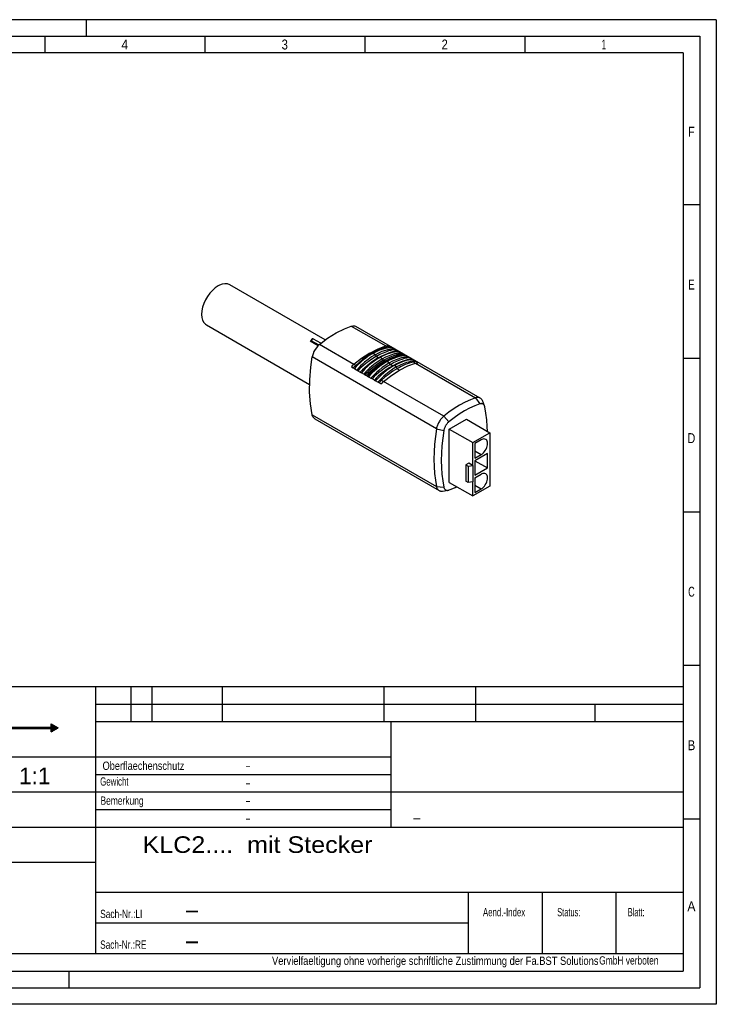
# Paper-space layout 'Blatt-1' of a CAD drawing. Header units: millimetres. Extents: x 0 to 420, y 0 to 297.
# Tile 2 of 2: x 210 to 420, y 0 to 297. Entities that reach past the tile are written whole.
import ezdxf
from ezdxf.enums import TextEntityAlignment as Align

# ---------------------------------------------------------------- set-up
doc = ezdxf.new("R2010")
doc.units = ezdxf.units.MM
doc.layers.add('LAYER0', color=7, linetype='Continuous')
doc.styles.add('VERO0-osifont', font='osifont-2014-11-14.ttf')
doc.styles.add('VERO1-TXT', font='txt')

# ---------------------------------------------------------------- blocks, each defined once
blk = doc.blocks.new('Entity set 0')
at = {"layer": 'LAYER0', "color": 252, "linetype": 'Continuous'}
for p, q in [((420, 297), (0, 297)), ((230, 297), (230, 292)), ((420, 297), (420, 0)), ((20, 292), (415, 292)), ((217.57, 292), (217.57, 287)), ((265.79, 292), (265.79, 287)), ((314.01, 292), (314.01, 287)), ((362.23, 292), (362.23, 287)), ((415, 292), (415, 5)), ((415, 241.13), (410, 241.13)), ((415, 194.82), (410, 194.82)), ((415, 148.5), (410, 148.5)), ((415, 102.18), (410, 102.18)), ((415, 55.87), (410, 55.87)), ((224.78, 10), (224.78, 5)), ((20, 5), (415, 5)), ((420, 0), (0, 0))]:
    blk.add_line(p, q, dxfattribs=at)
at = {"layer": 'LAYER0', "color": 4, "linetype": 'Continuous'}
for p, q in [((410, 287), (25, 287)), ((410, 287), (410, 10)), ((25, 10), (410, 10))]:
    blk.add_line(p, q, dxfattribs=at)
at = {"layer": 'LAYER0', "color": 7, "linetype": 'Continuous', "style": 'VERO0-osifont'}
for s, width, p, p2 in [('3', 0.977277, (288.95, 288.01), (290.86, 288.01)), ('2', 0.980352, (337.19, 288.01), (339.05, 288.01)), ('4', 0.976191, (240.67, 288.01), (242.7, 288.01)), ('1', 0.980834, (385.43, 288.01), (386.8, 288.01)), ('F', 0.980822, (411.52, 261.69), (413.48, 261.69)), ('E', 0.980822, (411.52, 215.59), (413.48, 215.59)), ('D', 0.979347, (411.33, 169.28), (413.67, 169.28)), ('C', 0.979347, (411.52, 122.96), (413.48, 122.96)), ('B', 0.977133, (411.34, 76.64), (413.66, 76.64)), ('A', 0.980459, (411.27, 28.05), (413.73, 28.05))]:
    blk.add_text(s, height=3, dxfattribs=dict(at, width=width)).set_placement(p, p2, align=Align.FIT)
blk = doc.blocks.new('Entity set 1')
at = {"layer": 'LAYER0', "color": 136, "linetype": 'Continuous'}
for p, q in [((155.6, 95.86), (410, 95.86)), ((155.6, 10), (155.6, 95.86)), ((155.6, 95.86), (410, 95.86)), ((232.98, 15.3), (232.98, 95.86)), ((243.58, 85.26), (243.58, 95.86)), ((249.94, 85.26), (249.94, 95.86)), ((271.14, 85.26), (271.14, 95.86)), ((319.9, 85.26), (319.9, 95.86)), ((347.46, 85.26), (347.46, 95.86)), ((232.98, 90.56), (410, 90.56)), ((383.5, 85.26), (383.5, 90.56)), ((232.98, 85.26), (410, 85.26)), ((322.02, 53.46), (322.02, 85.26)), ((155.6, 74.66), (322.02, 74.66)), ((184.22, 53.46), (184.22, 74.66)), ((160.9, 71.48), (169.38, 72.54)), ((160.9, 67.24), (160.9, 71.48)), ((169.38, 66.18), (169.38, 72.54)), ((175.74, 65.12), (175.74, 73.6)), ((159.84, 69.36), (170.44, 69.36)), ((171.5, 69.36), (179.98, 69.36)), ((232.98, 69.36), (322.02, 69.36)), ((160.9, 67.24), (169.38, 66.18)), ((155.6, 64.06), (410, 64.06)), ((232.98, 58.76), (322.02, 58.76)), ((155.6, 53.46), (410, 53.46)), ((155.6, 42.86), (232.98, 42.86)), ((232.98, 33.85), (410, 33.85)), ((345.34, 15.3), (345.34, 33.85)), ((367.6, 15.3), (367.6, 33.85)), ((389.86, 15.3), (389.86, 33.85)), ((232.98, 24.58), (345.34, 24.58)), ((155.6, 15.3), (410, 15.3))]:
    blk.add_line(p, q, dxfattribs=at)
at = {"layer": 'LAYER0', "color": 4, "linetype": 'Continuous'}
for p, q in [((165.3, 89.33), (175.75, 89.33)), ((165.54, 89.63), (175.52, 89.63)), ((165.78, 89.93), (175.28, 89.93)), ((166.02, 90.23), (175.05, 90.23)), ((166.37, 90.53), (174.68, 90.53)), ((166.78, 90.83), (174.28, 90.83)), ((167.18, 91.13), (173.89, 91.13)), ((167.74, 91.43), (173.3, 91.43)), ((168.5, 91.73), (172.57, 91.73)), ((169.97, 92.03), (171.11, 92.03)), ((164.25, 86.33), (165.52, 86.33)), ((164.3, 86.63), (165.52, 86.63)), ((164.34, 86.93), (165.52, 86.93)), ((164.39, 87.23), (165.52, 87.23)), ((164.43, 87.53), (165.52, 87.53)), ((164.55, 87.83), (165.52, 87.83)), ((164.68, 88.13), (176.38, 88.13)), ((164.81, 88.43), (176.25, 88.43)), ((164.94, 88.73), (176.12, 88.73)), ((165.05, 86.32), (165.52, 86.32)), ((165.05, 86.01), (165.05, 86.32)), ((165.07, 89.03), (175.98, 89.03)), ((165.52, 86.32), (165.52, 87.87)), ((165.52, 87.87), (167.63, 87.87)), ((166.25, 86.92), (168, 86.92)), ((166.25, 86.62), (168.01, 86.62)), ((167.92, 87.83), (170.34, 87.83)), ((168.49, 87.53), (169.8, 87.53)), ((168.61, 86.33), (169.49, 86.33)), ((168.69, 87.23), (169.54, 87.23)), ((168.74, 86.63), (169.43, 86.63)), ((168.75, 86.93), (169.44, 86.93)), ((168.76, 86.83), (168.76, 86.75)), ((168.76, 86.75), (169.42, 86.75)), ((168.76, 86.74), (169.42, 86.74)), ((169.42, 86.78), (169.42, 86.75)), ((170.21, 86.93), (172.03, 86.93)), ((170.28, 86.63), (174.25, 86.63)), ((170.48, 87.23), (171.57, 87.23)), ((171.09, 86.33), (174.25, 86.33)), ((171.81, 87.83), (173.1, 87.83)), ((172.09, 86.88), (172.48, 87.22)), ((172.15, 86.93), (174.25, 86.93)), ((172.41, 87.53), (173.1, 87.53)), ((172.48, 87.22), (173.1, 87.22)), ((172.49, 87.23), (172.63, 87.35)), ((172.49, 87.23), (173.1, 87.23)), ((172.49, 87.23), (173.1, 87.23)), ((173.1, 87.87), (176.14, 87.87)), ((173.1, 87.23), (173.1, 87.87)), ((173.1, 87.19), (173.1, 87.22)), ((173.1, 87.19), (174.25, 87.19)), ((174.25, 83.99), (174.25, 87.19)), ((174.98, 87.19), (176.14, 87.19)), ((174.98, 83.99), (174.98, 87.19)), ((174.98, 86.93), (176.71, 86.93)), ((174.98, 86.63), (176.75, 86.63)), ((174.98, 86.33), (176.79, 86.33)), ((176.14, 87.19), (176.14, 87.87)), ((176.14, 87.83), (176.5, 87.83)), ((176.14, 87.53), (176.63, 87.53)), ((176.14, 87.23), (176.67, 87.23)), ((164.21, 86.03), (165.05, 86.03)), ((164.21, 86.01), (165.05, 86.01)), ((164.21, 86), (165.05, 86)), ((164.24, 85.73), (165.05, 85.73)), ((164.28, 85.43), (165.52, 85.43)), ((164.31, 85.13), (165.52, 85.13)), ((164.35, 84.83), (165.52, 84.83)), ((164.38, 84.53), (165.52, 84.53)), ((164.47, 84.23), (165.52, 84.23)), ((164.59, 83.93), (170.64, 83.93)), ((164.71, 83.63), (176.35, 83.63)), ((164.83, 83.33), (176.21, 83.33)), ((165.05, 85.64), (165.05, 86)), ((165.05, 85.64), (165.52, 85.64)), ((165.52, 83.99), (165.52, 85.64)), ((165.52, 83.99), (167.77, 83.99)), ((166.25, 85.57), (167.99, 85.57)), ((166.25, 85.27), (168.24, 85.27)), ((166.25, 84.97), (168.22, 84.97)), ((168.34, 86.03), (169.67, 86.03)), ((168.56, 84.23), (169.79, 84.23)), ((168.77, 85.73), (170.65, 85.73)), ((168.83, 84.53), (169.4, 84.53)), ((168.94, 85.43), (171.78, 85.43)), ((168.95, 84.83), (169.54, 84.83)), ((168.98, 85.13), (171.96, 85.13)), ((169.3, 84.62), (169.86, 85.11)), ((170.2, 84.83), (171.83, 84.83)), ((171.37, 83.93), (176.48, 83.93)), ((172.17, 84.23), (174.25, 84.23)), ((172.36, 86.03), (174.25, 86.03)), ((172.5, 84.53), (174.25, 84.53)), ((172.64, 85.73), (174.25, 85.73)), ((172.67, 84.83), (174.25, 84.83)), ((172.72, 85.43), (174.25, 85.43)), ((172.73, 85.13), (174.25, 85.13)), ((174.25, 83.99), (174.98, 83.99)), ((174.98, 86.03), (176.83, 86.03)), ((174.98, 85.73), (176.83, 85.73)), ((174.98, 85.43), (176.79, 85.43)), ((174.98, 85.13), (176.74, 85.13)), ((174.98, 84.83), (176.7, 84.83)), ((174.98, 84.53), (176.66, 84.53)), ((174.98, 84.23), (176.61, 84.23)), ((177.77, 83.55), (219.52, 83.55)), ((177.77, 78.84), (177.77, 83.55)), ((177.77, 83.32), (221.53, 83.32)), ((178.09, 83.23), (219.52, 83.23)), ((178.09, 78.52), (178.09, 83.23)), ((219.52, 84.61), (221.64, 83.39)), ((219.52, 83.55), (219.52, 84.61)), ((219.52, 84.52), (219.68, 84.52)), ((219.52, 84.22), (220.2, 84.22)), ((219.52, 83.92), (220.72, 83.92)), ((219.52, 83.62), (221.23, 83.62)), ((219.52, 82.16), (221.64, 83.39)), ((219.52, 82.16), (219.52, 83.23)), ((164.96, 83.03), (176.08, 83.03)), ((165.14, 82.73), (175.94, 82.73)), ((165.37, 82.43), (175.7, 82.43)), ((165.59, 82.13), (175.46, 82.13)), ((165.82, 81.83), (175.22, 81.83)), ((166.09, 81.53), (174.98, 81.53)), ((166.48, 81.23), (174.59, 81.23)), ((166.87, 80.93), (174.18, 80.93)), ((167.26, 80.63), (173.77, 80.63)), ((167.94, 80.33), (173.13, 80.33)), ((177.77, 83.02), (178.09, 83.02)), ((177.77, 82.72), (178.09, 82.72)), ((177.77, 82.42), (178.09, 82.42)), ((177.77, 82.12), (178.09, 82.12)), ((177.77, 81.82), (178.09, 81.82)), ((177.77, 81.52), (178.09, 81.52)), ((177.77, 81.22), (178.09, 81.22)), ((177.77, 80.92), (178.09, 80.92)), ((177.77, 80.62), (178.09, 80.62)), ((177.77, 80.32), (178.09, 80.32)), ((219.52, 83.02), (221.01, 83.02)), ((219.52, 82.72), (220.49, 82.72)), ((219.52, 82.42), (219.97, 82.42)), ((164.2, 78.84), (177.77, 78.84)), ((164.2, 78.52), (164.2, 78.84)), ((164.2, 78.82), (178.09, 78.82)), ((164.2, 78.52), (178.09, 78.52)), ((168.65, 80.03), (172.37, 80.03)), ((177.77, 80.02), (178.09, 80.02)), ((177.77, 79.72), (178.09, 79.72)), ((177.77, 79.42), (178.09, 79.42)), ((177.77, 79.12), (178.09, 79.12))]:
    blk.add_line(p, q, dxfattribs=at)
at = {"layer": 'LAYER0', "color": 9, "linetype": 'Continuous'}
for p, q in [((179.76, 87.16), (180.06, 87.16)), ((179.81, 86.86), (180.16, 86.86)), ((179.84, 87.46), (180.18, 87.46)), ((180.05, 86.56), (180.58, 86.56)), ((180.15, 87.76), (181.3, 87.76)), ((180.52, 86.26), (181.09, 86.26)), ((182.49, 86.26), (182.79, 86.26)), ((182.59, 86.56), (182.92, 86.56)), ((182.82, 86.86), (184.14, 86.86)), ((184.04, 86.56), (184.37, 86.56)), ((184.17, 86.26), (184.48, 86.26)), ((185.63, 87.81), (185.9, 87.81)), ((185.63, 87.51), (185.9, 87.51)), ((185.63, 87.21), (185.9, 87.21)), ((185.63, 86.91), (185.9, 86.91)), ((185.63, 86.61), (185.9, 86.61)), ((185.63, 86.31), (185.9, 86.31)), ((187.2, 86.86), (187.47, 86.86)), ((187.2, 86.56), (187.47, 86.56)), ((187.2, 86.26), (187.47, 86.26)), ((188.65, 86.86), (188.92, 86.86)), ((188.65, 86.56), (188.92, 86.56)), ((188.65, 86.26), (188.92, 86.26)), ((189.96, 86.86), (191.17, 86.86)), ((190.39, 87.46), (190.66, 87.46)), ((190.39, 87.16), (190.66, 87.16)), ((190.39, 86.56), (190.66, 86.56)), ((190.39, 86.26), (190.66, 86.26)), ((192.26, 87.92), (192.53, 87.92)), ((192.26, 86.91), (192.53, 86.91)), ((192.26, 86.61), (192.53, 86.61)), ((192.26, 86.31), (192.53, 86.31)), ((193.7, 86.26), (194, 86.26)), ((193.8, 86.56), (194.13, 86.56)), ((194.03, 86.86), (195.35, 86.86)), ((195.25, 86.56), (195.58, 86.56)), ((195.38, 86.26), (195.68, 86.26)), ((196.84, 86.91), (197.09, 86.91)), ((196.84, 86.61), (197.28, 86.61)), ((196.84, 86.31), (197.15, 86.31)), ((197.29, 86.91), (198.32, 86.91)), ((198.2, 86.61), (198.51, 86.61)), ((198.29, 86.31), (198.56, 86.31)), ((199.7, 86.56), (199.97, 86.56)), ((199.75, 86.26), (200.12, 86.26)), ((199.82, 86.86), (200.94, 86.86)), ((179.78, 85.06), (180.12, 85.06)), ((180.73, 85.06), (181.23, 85.06)), ((180.97, 85.96), (181.35, 85.96)), ((181.09, 85.36), (181.4, 85.36)), ((181.14, 85.66), (181.44, 85.66)), ((182.45, 85.96), (182.75, 85.96)), ((182.47, 85.66), (182.77, 85.66)), ((182.56, 85.36), (182.88, 85.36)), ((182.74, 85.06), (183.17, 85.06)), ((183.79, 85.06), (184.22, 85.06)), ((184.08, 85.36), (184.4, 85.36)), ((184.19, 85.66), (184.49, 85.66)), ((184.2, 86.09), (184.5, 86.09)), ((184.2, 86.09), (184.21, 85.97)), ((184.21, 85.92), (184.21, 85.97)), ((184.21, 85.97), (184.51, 85.97)), ((184.21, 85.96), (184.51, 85.96)), ((184.5, 86.09), (184.51, 85.97)), ((184.51, 85.97), (184.51, 85.92)), ((185.63, 86.01), (185.9, 86.01)), ((185.63, 85.71), (185.9, 85.71)), ((185.63, 85.41), (185.9, 85.41)), ((185.63, 85.11), (185.9, 85.11)), ((187.2, 85.96), (187.47, 85.96)), ((187.2, 85.66), (187.47, 85.66)), ((187.22, 85.36), (187.51, 85.36)), ((187.34, 85.06), (187.72, 85.06)), ((188.29, 85.06), (188.59, 85.06)), ((188.56, 85.36), (188.92, 85.36)), ((188.64, 85.66), (188.92, 85.66)), ((188.65, 85.96), (188.92, 85.96)), ((188.68, 85.06), (188.93, 85.06)), ((190.39, 85.96), (190.66, 85.96)), ((190.39, 85.66), (190.66, 85.66)), ((190.39, 85.36), (190.66, 85.36)), ((190.43, 85.06), (190.76, 85.06)), ((192.26, 86.01), (192.53, 86.01)), ((192.26, 85.71), (192.53, 85.71)), ((192.26, 85.41), (192.53, 85.41)), ((192.26, 85.11), (192.53, 85.11)), ((193.66, 85.96), (193.96, 85.96)), ((193.68, 85.66), (193.98, 85.66)), ((193.77, 85.36), (194.08, 85.36)), ((193.95, 85.06), (194.38, 85.06)), ((195, 85.06), (195.42, 85.06)), ((195.29, 85.36), (195.61, 85.36)), ((195.39, 85.66), (195.7, 85.66)), ((195.41, 86.1), (195.71, 86.1)), ((195.41, 86.1), (195.42, 85.99)), ((195.42, 85.92), (195.42, 85.99)), ((195.42, 85.99), (195.72, 85.99)), ((195.42, 85.96), (195.72, 85.96)), ((195.71, 86.1), (195.72, 85.99)), ((195.72, 85.99), (195.72, 85.92)), ((196.84, 86.01), (197.11, 86.01)), ((196.84, 85.71), (197.11, 85.71)), ((196.84, 85.41), (197.11, 85.41)), ((196.84, 85.11), (197.11, 85.11)), ((198.29, 86.01), (198.57, 86.01)), ((198.29, 85.71), (198.57, 85.71)), ((198.29, 85.41), (198.57, 85.41)), ((198.29, 85.11), (198.57, 85.11)), ((199.68, 85.06), (199.87, 85.06)), ((200.09, 85.96), (200.66, 85.96)), ((200.55, 85.06), (200.96, 85.06)), ((200.62, 85.66), (201.01, 85.66)), ((200.75, 85.36), (201.05, 85.36))]:
    blk.add_line(p, q, dxfattribs=at)
at = {"layer": 'LAYER0', "color": 7, "linetype": 'Continuous'}
for radius in [3.18, 2.12]:
    blk.add_circle((175.74, 69.36), radius, dxfattribs=at)
at = {"layer": 'LAYER0', "color": 7, "linetype": 'Continuous', "style": 'VERO1-TXT'}
for s, height, width, p, p2 in [('1:1', 5, 0.968762, (209.81, 66.4), (219.26, 66.4)), ('Oberflaechenschutz', 2.5, 0.685911, (234.98, 70.71), (259.64, 70.71)), ('-', 2.5, 0.6561, (277.96, 70.82), (279.68, 70.82)), ('Gewicht', 2.5, 0.618057, (234.27, 65.96), (242.8, 65.96)), ('-', 2.5, 0.6561, (277.96, 65.52), (279.68, 65.52)), ('Bemerkung', 2.5, 0.642143, (234.35, 60.19), (247.35, 60.19)), ('-', 2.5, 0.6561, (277.96, 60.22), (279.68, 60.22)), ('A3', 3.5, 1.040486, (159.78, 55.29), (165.85, 55.29)), ('-', 2.5, 0.6561, (277.96, 54.92), (279.68, 54.92)), ('-', 3, 0.932028, (328.24, 54.8), (331.17, 54.8)), ('KLC2....  mit Stecker', 5, 0.839158, (247.03, 45.67), (316.36, 45.67)), ('-', 3, 0.932028, (171.4, 46.82), (174.32, 46.82)), ('Sach-Nr.:LI', 2.5, 0.600164, (234.26, 26.02), (246.98, 26.02)), ('-', 5, 0.932028, (259.51, 26.05), (264.4, 26.05)), ('Aend.-Index', 2.5, 0.569737, (349.65, 26.55), (362.4, 26.55)), ('Status:', 2.5, 0.556421, (372.04, 26.55), (379, 26.55)), ('Blatt:', 2.5, 0.543358, (393.31, 26.55), (398.36, 26.55)), ('Sach-Nr.:RE', 2.5, 0.601086, (234.26, 16.75), (248.21, 16.75)), ('-', 5, 0.932028, (259.51, 16.78), (264.4, 16.78)), ('Vervielfaeltigung ohne vorherige schriftliche Zustimmung der Fa.BST Solutions', 2.5, 0.650044, (286.06, 11.89), (384.49, 11.89)), (' GmbH verboten', 2.5, 0.591369, (383.99, 11.99), (402.58, 11.99))]:
    blk.add_text(s, height=height, dxfattribs=dict(at, width=width)).set_placement(p, p2, align=Align.FIT)
blk = doc.blocks.new('View  1')
at = {"layer": 'LAYER0', "color": 4, "linetype": 'Continuous'}
for p, q in [((302.11, 200.4), (273.3, 217.03)), ((266.3, 204.91), (297.38, 186.96)), ((348.85, 182.86), (311.37, 204.5)), ((297.86, 200.24), (297.8, 200.18)), ((297.87, 200.28), (297.86, 200.24)), ((297.86, 200.24), (297.86, 200.24)), ((297.86, 200.24), (297.86, 200.24)), ((300.78, 199.38), (298.55, 200.67)), ((350.14, 180.5), (349.49, 182.1)), ((350.23, 180.21), (350.14, 180.5)), ((298.94, 176.61), (336.42, 154.97)), ((339.49, 173.51), (344.65, 176.49)), ((344.65, 176.49), (351.72, 172.41)), ((339.49, 157.43), (339.49, 173.51)), ((339.49, 173.51), (346.56, 169.43)), ((346.56, 169.43), (351.72, 172.41)), ((351.72, 172.41), (351.72, 156.33)), ((346.56, 162.53), (346.56, 169.43)), ((349.14, 170.27), (347.23, 169.16)), ((347.23, 169.16), (347.23, 164.76)), ((351.05, 166.18), (347.23, 163.98)), ((347.23, 164.76), (349.14, 165.86)), ((347.23, 163.98), (347.23, 159.57)), ((347.23, 163.98), (351.05, 161.78)), ((351.05, 161.78), (351.05, 166.18)), ((345.37, 163.22), (344.52, 162.73)), ((344.52, 162.73), (345.22, 162.32)), ((344.52, 162.73), (344.52, 157.83)), ((345.22, 162.32), (346.56, 162.53)), ((345.22, 162.32), (345.22, 157.42)), ((346.56, 162.53), (345.37, 163.22)), ((346.56, 162.53), (346.56, 157.63)), ((347.23, 159.57), (351.05, 161.78)), ((339.49, 157.43), (346.56, 153.34)), ((345.22, 157.42), (344.52, 157.83)), ((346.56, 157.63), (345.22, 157.42)), ((346.56, 153.34), (346.56, 157.63)), ((347.23, 158.8), (349.14, 159.9)), ((347.23, 158.8), (347.23, 154.39)), ((337.41, 154.8), (339.12, 155.04)), ((339.12, 155.04), (339.41, 155.1)), ((351.72, 156.33), (346.56, 153.34)), ((347.23, 154.39), (349.14, 155.49))]:
    blk.add_line(p, q, dxfattribs=at)
at = {"layer": 'LAYER0', "color": 136, "linetype": 'Continuous'}
for p, q in [((309.97, 204.58), (320.37, 198.58)), ((299.95, 198.66), (297.57, 200.03)), ((297.96, 200.17), (300.19, 198.89)), ((310.74, 193.02), (300.34, 199.02)), ((316.12, 196.3), (316.47, 196.34)), ((320.94, 198.28), (320.37, 198.58)), ((321.11, 198.69), (321.68, 198.36)), ((321.68, 198.36), (322.03, 198.16)), ((322.03, 198.16), (322.74, 197.75)), ((323.09, 197.54), (322.74, 197.75)), ((323.09, 197.54), (323.8, 197.14)), ((323.8, 197.14), (324.15, 196.93)), ((324.86, 196.52), (324.15, 196.93)), ((325.21, 196.32), (324.86, 196.52)), ((325.21, 196.32), (325.56, 196.12)), ((325.92, 195.91), (325.56, 196.12)), ((335.65, 173.62), (298.18, 195.26)), ((317.53, 195.49), (317.18, 195.93)), ((318.24, 195.08), (318.59, 195.11)), ((319.65, 194.26), (319.3, 194.7)), ((320.36, 193.85), (320.71, 193.89)), ((321.77, 193.04), (321.42, 193.48)), ((325.92, 195.91), (326.27, 195.71)), ((326.27, 195.71), (326.98, 195.3)), ((327.33, 195.09), (326.98, 195.3)), ((328.04, 194.69), (327.33, 195.09)), ((328.04, 194.69), (328.39, 194.48)), ((329.1, 194.07), (328.39, 194.48)), ((328.72, 193.79), (329.28, 193.43)), ((329.45, 193.87), (329.1, 194.07)), ((329.28, 193.43), (347.45, 182.94)), ((330.02, 193.54), (329.45, 193.87)), ((309.99, 192.27), (310.56, 191.94)), ((310.56, 191.94), (310.91, 191.74)), ((311.3, 192.72), (310.74, 193.02)), ((310.91, 191.74), (311.62, 191.33)), ((311.97, 191.13), (311.62, 191.33)), ((311.97, 191.13), (312.68, 190.72)), ((312.68, 190.72), (313.03, 190.51)), ((313.74, 190.11), (313.03, 190.51)), ((314.09, 189.9), (313.74, 190.11)), ((322.48, 192.63), (322.83, 192.66)), ((323.9, 191.81), (323.54, 192.25)), ((314.09, 189.9), (314.45, 189.7)), ((314.8, 189.49), (314.45, 189.7)), ((314.8, 189.49), (315.15, 189.29)), ((315.15, 189.29), (315.86, 188.88)), ((316.22, 188.68), (315.86, 188.88)), ((316.92, 188.27), (316.22, 188.68)), ((316.92, 188.27), (317.28, 188.06)), ((317.98, 187.66), (317.28, 188.06)), ((318.34, 187.45), (317.98, 187.66)), ((318.9, 187.13), (318.34, 187.45)), ((319.07, 188.23), (319.65, 187.87)), ((337.82, 177.38), (319.65, 187.87)), ((347.45, 182.94), (348.69, 181.1)), ((298.18, 177.79), (335.65, 156.16)), ((337.82, 177.38), (339.41, 175.74)), ((335.65, 173.62), (337.87, 173.07)), ((347.23, 166.96), (349.14, 165.86)), ((335.65, 156.16), (337.87, 156)), ((347.23, 156.59), (349.14, 155.49))]:
    blk.add_line(p, q, dxfattribs=at)
at = {"layer": 'LAYER0', "color": 4, "linetype": 'Continuous', "flags": 128}
for points in [[(273.3, 217.03), (272.64, 217.29), (271.89, 217.36), (271.08, 217.23), (270.23, 216.91), (269.8, 216.68)], [(269.8, 216.68), (268.94, 216.1), (268.11, 215.36), (267.33, 214.49), (266.62, 213.51), (266.01, 212.45), (265.51, 211.35), (265.15, 210.24), (264.93, 209.15), (264.85, 208.11), (264.93, 207.16), (265.15, 206.33), (265.51, 205.64), (266.01, 205.11), (266.3, 204.91)], [(300.34, 199.02), (302.84, 200.92), (305.36, 202.51), (307.89, 203.78), (309.97, 204.58)], [(309.97, 204.58), (310.44, 204.68), (310.88, 204.67), (311.27, 204.55), (311.37, 204.5)], [(297.8, 200.18), (297.57, 200.03)], [(298.55, 200.66), (298.53, 200.68), (298.5, 200.69), (298.48, 200.69), (298.46, 200.7), (298.44, 200.71), (298.42, 200.71), (298.39, 200.71), (298.37, 200.71), (298.35, 200.71), (298.33, 200.71), (298.32, 200.71), (298.28, 200.71), (298.25, 200.7), (298.21, 200.69), (298.18, 200.67), (298.16, 200.66), (298.13, 200.65), (298.11, 200.63), (298.09, 200.62), (298.07, 200.6), (298.04, 200.58), (298.02, 200.55), (298, 200.53), (297.99, 200.51), (297.97, 200.49), (297.95, 200.46), (297.94, 200.44), (297.92, 200.41), (297.91, 200.39), (297.9, 200.36), (297.89, 200.34), (297.88, 200.31), (297.87, 200.28)], [(300.34, 199.02), (299.87, 198.58), (299.43, 198.06), (299.04, 197.49), (298.71, 196.88), (298.44, 196.25), (298.25, 195.61), (298.18, 195.26)], [(316.47, 196.34), (315.4, 195.67), (314.33, 194.92), (313.28, 194.07), (312.67, 193.54), (312.07, 192.98), (311.48, 192.38), (310.91, 191.74)], [(316.47, 196.34), (317.54, 196.91), (318.61, 197.39), (319.66, 197.76), (320.27, 197.93), (320.87, 198.06), (321.46, 198.14), (322.03, 198.16)], [(317.18, 195.93), (318.25, 196.5), (319.32, 196.98), (320.37, 197.35), (320.98, 197.52), (321.58, 197.65), (322.17, 197.73), (322.74, 197.75)], [(317.53, 195.49), (318.59, 196.07), (319.65, 196.55), (320.7, 196.96), (321.31, 197.17), (321.92, 197.36), (322.52, 197.5), (323.09, 197.54)], [(318.24, 195.08), (319.19, 195.6), (320.13, 196.05), (321.07, 196.42), (321.76, 196.67), (322.46, 196.9), (323.14, 197.07), (323.8, 197.14)], [(318.59, 195.11), (319.66, 195.69), (320.73, 196.16), (321.78, 196.53), (322.39, 196.7), (322.99, 196.83), (323.58, 196.92), (324.15, 196.93)], [(319.3, 194.7), (320.37, 195.28), (321.44, 195.75), (322.49, 196.12), (323.1, 196.29), (323.7, 196.42), (324.29, 196.51), (324.86, 196.52)], [(319.65, 194.26), (320.71, 194.84), (321.77, 195.33), (322.82, 195.73), (323.43, 195.94), (324.04, 196.13), (324.64, 196.27), (325.21, 196.32)], [(298.18, 177.79), (297.65, 181.12), (297.4, 184.65), (297.43, 188.36), (297.74, 192.21), (298.18, 195.26)], [(317.18, 195.93), (316.1, 195.26), (315.04, 194.51), (313.99, 193.67), (313.38, 193.13), (312.78, 192.57), (312.19, 191.97), (311.62, 191.33)], [(317.53, 195.49), (316.47, 194.84), (315.41, 194.11), (314.37, 193.3), (313.75, 192.81), (313.14, 192.29), (312.55, 191.74), (311.97, 191.13)], [(318.24, 195.08), (317.29, 194.51), (316.35, 193.86), (315.41, 193.16), (314.71, 192.6), (314.02, 192.03), (313.33, 191.41), (312.68, 190.72)], [(318.59, 195.11), (317.52, 194.45), (316.45, 193.69), (315.4, 192.85), (314.79, 192.32), (314.19, 191.75), (313.6, 191.16), (313.03, 190.51)], [(319.3, 194.7), (318.23, 194.04), (317.16, 193.28), (316.11, 192.44), (315.5, 191.91), (314.9, 191.34), (314.31, 190.75), (313.74, 190.11)], [(319.65, 194.26), (318.59, 193.62), (317.53, 192.88), (316.49, 192.08), (315.88, 191.58), (315.27, 191.07), (314.67, 190.52), (314.09, 189.9)], [(320.36, 193.85), (319.3, 193.21), (318.24, 192.47), (317.2, 191.67), (316.58, 191.17), (315.97, 190.66), (315.37, 190.11), (314.8, 189.49)], [(320.71, 193.89), (319.64, 193.22), (318.57, 192.47), (317.52, 191.63), (316.91, 191.09), (316.31, 190.53), (315.73, 189.93), (315.15, 189.29)], [(321.42, 193.48), (320.35, 192.82), (319.28, 192.06), (318.23, 191.22), (317.62, 190.68), (317.02, 190.12), (316.43, 189.52), (315.86, 188.88)], [(320.36, 193.85), (321.42, 194.43), (322.48, 194.92), (323.52, 195.32), (324.14, 195.53), (324.75, 195.72), (325.34, 195.87), (325.92, 195.91)], [(320.71, 193.89), (321.79, 194.46), (322.85, 194.94), (323.9, 195.31), (324.51, 195.48), (325.11, 195.61), (325.7, 195.69), (326.27, 195.71)], [(321.42, 193.48), (322.49, 194.05), (323.56, 194.53), (324.61, 194.9), (325.22, 195.07), (325.82, 195.2), (326.41, 195.28), (326.98, 195.3)], [(321.77, 193.04), (322.72, 193.56), (323.67, 194.01), (324.6, 194.38), (325.3, 194.63), (325.99, 194.86), (326.68, 195.03), (327.33, 195.09)], [(322.48, 192.63), (323.54, 193.21), (324.6, 193.69), (325.64, 194.1), (326.26, 194.31), (326.87, 194.5), (327.47, 194.64), (328.04, 194.69)], [(322.83, 192.66), (323.91, 193.24), (324.97, 193.71), (326.02, 194.08), (326.63, 194.25), (327.23, 194.38), (327.82, 194.47), (328.39, 194.48)], [(323.54, 192.25), (324.61, 192.83), (325.68, 193.3), (326.73, 193.67), (327.34, 193.84), (327.94, 193.98), (328.53, 194.06), (329.1, 194.07)], [(321.77, 193.04), (320.83, 192.47), (319.88, 191.82), (318.95, 191.12), (318.25, 190.56), (317.55, 189.99), (316.87, 189.37), (316.22, 188.68)], [(322.48, 192.63), (321.42, 191.98), (320.36, 191.25), (319.32, 190.44), (318.7, 189.95), (318.09, 189.43), (317.5, 188.88), (316.92, 188.27)], [(322.83, 192.66), (321.76, 192), (320.7, 191.24), (319.65, 190.4), (319.04, 189.87), (318.44, 189.3), (317.85, 188.71), (317.28, 188.06)], [(323.54, 192.25), (322.47, 191.59), (321.4, 190.83), (320.35, 189.99), (319.74, 189.46), (319.14, 188.9), (318.55, 188.3), (317.98, 187.66)], [(347.45, 182.94), (345.86, 182.35), (344.25, 181.63), (342.63, 180.76), (341.02, 179.76), (339.41, 178.63), (337.82, 177.38)], [(348.85, 182.87), (348.7, 182.94), (348.54, 182.99), (348.38, 183.03), (348.2, 183.05), (348.02, 183.05), (347.84, 183.03), (347.64, 183), (347.45, 182.94)], [(350.14, 180.5), (350.09, 180.6), (350.03, 180.71), (349.96, 180.82), (349.87, 180.91), (349.78, 180.98), (349.69, 181.05), (349.58, 181.1), (349.47, 181.14), (349.35, 181.17), (349.23, 181.18), (349.1, 181.18), (348.97, 181.17), (348.83, 181.14), (348.69, 181.1)], [(349.49, 182.09), (349.42, 182.24), (349.33, 182.4), (349.23, 182.54), (349.11, 182.66), (348.99, 182.77), (348.85, 182.86), (348.85, 182.87)], [(348.69, 181.1), (347.16, 180.54), (345.61, 179.83), (344.05, 179), (342.49, 178.04), (340.94, 176.95), (339.41, 175.74)], [(351.01, 172.83), (350.96, 174.25), (350.82, 176.3), (350.57, 178.29), (350.23, 180.21)], [(298.94, 176.61), (298.63, 176.86), (298.38, 177.21), (298.21, 177.65), (298.18, 177.79)], [(337.82, 177.38), (337.62, 177.21), (337.43, 177.02), (337.24, 176.83), (337.06, 176.62), (336.89, 176.4), (336.72, 176.17), (336.56, 175.93), (336.42, 175.69), (336.28, 175.44), (336.15, 175.18), (336.04, 174.92), (335.93, 174.66), (335.84, 174.4), (335.77, 174.14), (335.7, 173.88), (335.65, 173.62)], [(339.41, 175.74), (339.27, 175.62), (339.13, 175.49), (339, 175.35), (338.87, 175.2), (338.74, 175.04), (338.63, 174.88), (338.51, 174.71), (338.41, 174.54), (338.31, 174.36), (338.22, 174.18), (338.14, 173.99), (338.07, 173.81), (338, 173.62), (337.95, 173.44), (337.9, 173.25), (337.87, 173.07)], [(335.65, 173.62), (335.3, 171.26), (335.05, 168.94), (334.9, 166.66), (334.85, 164.43), (334.9, 162.26), (335.05, 160.15), (335.3, 158.12), (335.65, 156.16)], [(337.87, 173.07), (337.52, 170.76), (337.28, 168.49), (337.13, 166.26), (337.08, 164.08), (337.13, 161.96), (337.28, 159.9), (337.52, 157.91), (337.87, 156)], [(350.49, 170.4), (350.23, 170.5), (349.95, 170.53), (349.63, 170.48), (349.31, 170.35), (349.14, 170.27)], [(349.14, 165.86), (349.47, 166.08), (349.79, 166.37), (350.09, 166.7), (350.37, 167.08), (350.6, 167.49), (350.79, 167.91), (350.93, 168.34), (351.02, 168.77), (351.05, 169.16), (351.02, 169.53), (350.93, 169.85), (350.79, 170.12), (350.6, 170.32), (350.49, 170.4)], [(350.49, 160.03), (350.23, 160.13), (349.95, 160.16), (349.63, 160.11), (349.31, 159.99), (349.14, 159.9)], [(349.14, 155.49), (349.47, 155.71), (349.79, 156), (350.09, 156.33), (350.37, 156.71), (350.6, 157.12), (350.79, 157.55), (350.93, 157.97), (351.02, 158.4), (351.05, 158.8), (351.02, 159.16), (350.93, 159.48), (350.79, 159.75), (350.6, 159.95), (350.49, 160.03)], [(335.65, 156.16), (335.7, 155.96), (335.77, 155.77), (335.84, 155.6), (335.93, 155.44), (336.04, 155.3), (336.15, 155.18), (336.28, 155.07), (336.42, 154.98), (336.42, 154.97)], [(336.42, 154.97), (336.56, 154.9), (336.72, 154.85), (336.89, 154.81), (337.06, 154.79), (337.24, 154.79), (337.41, 154.8)], [(337.87, 156), (337.9, 155.86), (337.95, 155.73), (338, 155.6), (338.07, 155.49), (338.14, 155.39), (338.22, 155.3), (338.31, 155.22), (338.41, 155.16), (338.51, 155.11), (338.63, 155.07), (338.74, 155.04), (338.87, 155.03), (339, 155.03), (339.12, 155.04)]]:
    blk.add_lwpolyline(points, dxfattribs=at)
at = {"layer": 'LAYER0', "color": 136, "linetype": 'Continuous', "flags": 128}
for points in [[(297.95, 200.14), (297.95, 200.14), (297.95, 200.13), (297.95, 200.12), (297.94, 200.12), (297.94, 200.11), (297.93, 200.1), (297.93, 200.1), (297.91, 200.09), (297.9, 200.08), (297.88, 200.07), (297.87, 200.06), (297.85, 200.05), (297.82, 200.04), (297.78, 200.04), (297.74, 200.03), (297.71, 200.03), (297.64, 200.03), (297.58, 200.03), (297.57, 200.03)], [(297.86, 200.24), (297.86, 200.22), (297.87, 200.21), (297.89, 200.19), (297.91, 200.17), (297.94, 200.15), (297.95, 200.14)], [(297.87, 200.28), (297.87, 200.26), (297.88, 200.24), (297.9, 200.22), (297.92, 200.2), (297.96, 200.18), (297.96, 200.17)], [(297.96, 200.17), (297.95, 200.14)], [(298.55, 200.67), (298.5, 200.68), (298.45, 200.69), (298.39, 200.68), (298.33, 200.66), (298.27, 200.62), (298.21, 200.57), (298.15, 200.52), (298.1, 200.45), (298.05, 200.38), (298.01, 200.3), (297.98, 200.22), (297.96, 200.17)], [(315.55, 196.39), (313.03, 194.77), (310.74, 193.02)], [(316.12, 196.3), (314.75, 195.45), (313.39, 194.46), (312.34, 193.62), (311.3, 192.72)], [(315.55, 196.39), (318.08, 197.69), (320.37, 198.58)], [(316.12, 196.3), (315.97, 196.29), (315.81, 196.3), (315.76, 196.31), (315.71, 196.33), (315.66, 196.34), (315.6, 196.37), (315.55, 196.39)], [(316.47, 196.34), (316.51, 196.34), (316.56, 196.33), (316.61, 196.32), (316.66, 196.31), (316.71, 196.29), (316.76, 196.27), (316.82, 196.24), (316.87, 196.21), (316.92, 196.17), (316.98, 196.13), (317.03, 196.08), (317.08, 196.03), (317.13, 195.98), (317.18, 195.93)], [(320.01, 193.96), (321.06, 194.54), (322.12, 195.03), (323.16, 195.45), (323.77, 195.68), (324.39, 195.89), (324.99, 196.06), (325.56, 196.12)], [(320.37, 198.58), (320.84, 198.68), (321.11, 198.69)], [(320.01, 193.96), (318.95, 193.32), (317.9, 192.59), (316.85, 191.8), (316.24, 191.33), (315.62, 190.83), (315.02, 190.3), (314.45, 189.7)], [(317.53, 195.49), (317.58, 195.44), (317.62, 195.39), (317.67, 195.34), (317.72, 195.3), (317.77, 195.26), (317.82, 195.22), (317.88, 195.19), (317.93, 195.16), (317.98, 195.13), (318.04, 195.11), (318.09, 195.09), (318.14, 195.08), (318.19, 195.08), (318.24, 195.08)], [(319.3, 194.7), (319.25, 194.75), (319.21, 194.8), (319.16, 194.85), (319.11, 194.89), (319.06, 194.93), (319.01, 194.97), (318.95, 195), (318.9, 195.03), (318.85, 195.06), (318.79, 195.08), (318.74, 195.1), (318.69, 195.11), (318.64, 195.11), (318.59, 195.11)], [(320.36, 193.85), (320.32, 193.85), (320.27, 193.86), (320.22, 193.87), (320.17, 193.88), (320.12, 193.9), (320.06, 193.93), (320.01, 193.96)], [(320.71, 193.89), (320.76, 193.89), (320.8, 193.88), (320.85, 193.87), (320.9, 193.86), (320.95, 193.84), (321.01, 193.82), (321.06, 193.79), (321.11, 193.76), (321.17, 193.72), (321.22, 193.68), (321.27, 193.63), (321.32, 193.58), (321.37, 193.53), (321.42, 193.48)], [(324.46, 191.25), (326.99, 192.55), (329.28, 193.43)], [(329.28, 193.43), (329.75, 193.53), (330.02, 193.54)], [(310.74, 193.02), (310.27, 192.57), (309.99, 192.27)], [(323.9, 191.81), (322.53, 190.96), (321.17, 189.97), (320.12, 189.13), (319.07, 188.23)], [(319.65, 187.87), (322.14, 189.77), (324.46, 191.25)], [(322.48, 192.63), (322.44, 192.63), (322.39, 192.63), (322.34, 192.64), (322.29, 192.66), (322.24, 192.68), (322.19, 192.7), (322.13, 192.73), (322.08, 192.76), (322.03, 192.8), (321.97, 192.84), (321.92, 192.88), (321.87, 192.93), (321.82, 192.98), (321.77, 193.04)], [(323.54, 192.25), (323.5, 192.3), (323.45, 192.35), (323.4, 192.4), (323.35, 192.44), (323.3, 192.48), (323.25, 192.52), (323.2, 192.55), (323.14, 192.58), (323.09, 192.61), (323.03, 192.63), (322.98, 192.65), (322.93, 192.66), (322.88, 192.66), (322.83, 192.66)], [(323.9, 191.81), (324.04, 191.63), (324.2, 191.46), (324.25, 191.41), (324.3, 191.36), (324.36, 191.32), (324.41, 191.28), (324.46, 191.25)], [(318.9, 187.13), (319.35, 187.61), (319.65, 187.87)]]:
    blk.add_lwpolyline(points, dxfattribs=at)
at = {"layer": 'LAYER0', "color": 136, "linetype": 'Continuous'}
for centre, radius, start, end in [((325.58, 180.11), 18.75, 104.3127, 120.282), ((321.66, 195.42), 2.95, 89.6147, 104.0612), ((333.35, 175.61), 18.75, 104.3127, 120.282), ((329.43, 190.93), 2.95, 89.6147, 104.0612)]:
    blk.add_arc(centre, radius, start, end, dxfattribs=at)
at = {"layer": 'LAYER0', "color": 136, "linetype": 'Continuous', "extrusion": (0, 0, -1)}
for centre, radius, start, end in [((-320.66, 195.06), 1.29, 300.6433, 321.5795), ((-317.23, 186.28), 8.75, 40.3551, 47.3538), ((-325.01, 181.78), 8.75, 40.3551, 47.3538)]:
    blk.add_arc(centre, radius, start, end, dxfattribs=at)
at = {"layer": 'LAYER0', "color": 4, "linetype": 'Continuous', "extrusion": (0, 0, -1)}
blk.add_arc((-332.3, 176.73), 22.76, 245.252, 251.8126, dxfattribs=at)

psp = doc.layouts.new('Blatt-1')

# ---------------------------------------------------------------- block references
at = {"layer": 'LAYER0', "color": 4, "linetype": 'Continuous'}
for name in ['Entity set 0', 'View  1', 'Entity set 1']:
    psp.add_blockref(name, (0, 0), dxfattribs=at)

doc.saveas('drawing.dxf')
